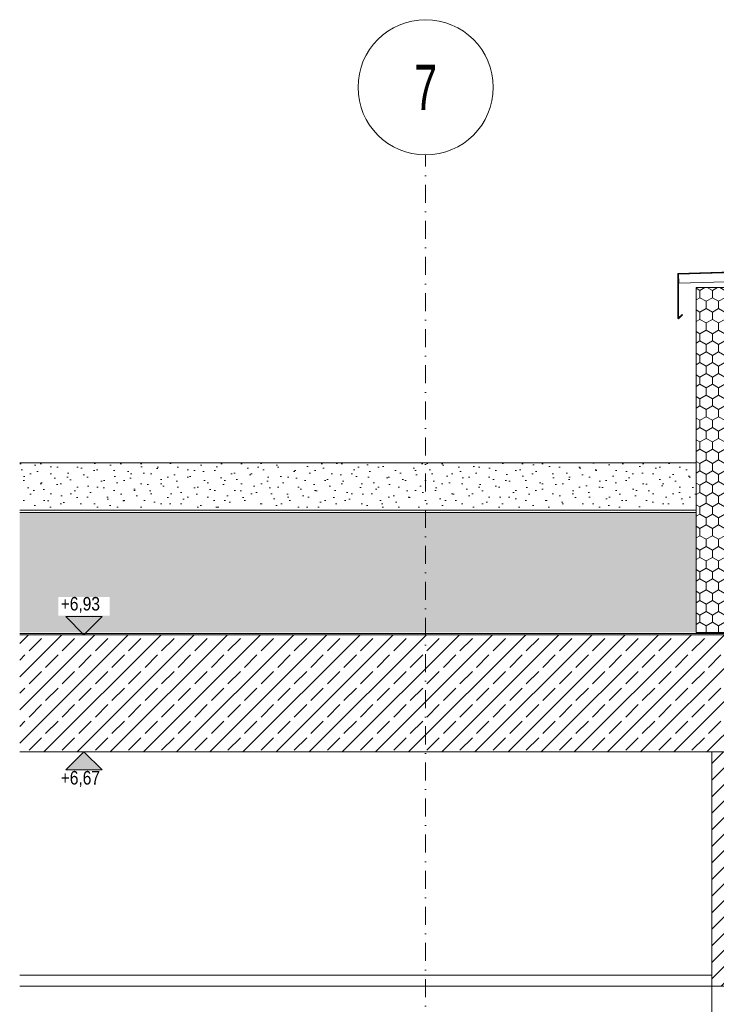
# Model space of a CAD drawing. Header units: metres. Extents: x -58265 to 854892, y -56510 to 35250.
# Tile 27 of 47: x 600198 to 601743, y -24470 to -22285. Entities that reach past the tile are written whole.
import ezdxf

# ---------------------------------------------------------------- set-up
doc = ezdxf.new("R2010")
doc.units = ezdxf.units.M
doc.header["$LTSCALE"] = 0.05
doc.linetypes.add('Achse 24', pattern=[1600, 800, -400, 0, -400])
doc.linetypes.add('Wipeout_Contour', pattern=[20000, 0, -20000])
for name, color, linetype in [('A_1_Schraffuren', 7, 'Continuous'), ('A_4_Detail_Achsen', 7, 'Continuous'), ('A_4_Detail_Bemaßung', 7, 'Continuous'), ('A_4_Details_Linien', 7, 'Continuous')]:
    doc.layers.add(name, color=color, linetype=linetype)
doc.styles.add('ERSTELLTER_STIL_2', font='txt')
doc.styles.add('ERSTELLTER_STIL_4', font='ARIALN.TTF', dxfattribs={"width": 0.8})
doc.linetypes.add('_Bitumen_1lagig', pattern='A,0,[2,L220503_DokZentrum_Borna1.Shx,S=5.079365,R=0,X=0,Y=0],-640,0', length=640)
doc.linetypes.add('_Bitumen_2lagig', pattern='A,0,[1,L220503_DokZentrum_Borna1.Shx,S=5.079365,R=0,X=0,Y=0],-640,0', length=640)

msp = doc.modelspace()

# ---------------------------------------------------------------- hatches: boundary and pattern name
at = {"layer": 'A_1_Schraffuren', "linetype": 'Continuous', "lineweight": 15}
h = msp.add_hatch(dxfattribs=at)
h.set_pattern_fill('Verband__Sechseck_3_0002', style=0, pattern_type=2)
h.set_pattern_definition([(90, (600948.13, -23511.582), (-27.7128, 0), [16, -32]), (90, (600934.273, -23487.582), (-27.7128, 0), [16, -32]), (150, (600948.13, -23495.582), (13.8564, 24), [16, -32]), (150, (600920.416, -23495.582), (13.8564, 24), [16, -32]), (210, (600948.13, -23511.582), (-13.8564, 24), [16, -32]), (210, (600920.416, -23511.582), (-13.8564, 24), [16, -32])])
h.paths.add_polyline_path([(601698.425, -23644.772), (600197.834, -23644.772), (600197.834, -23378.391), (601698.425, -23378.391)])
at = {"layer": 'A_1_Schraffuren', "linetype": 'Continuous', "lineweight": 13}
for points in [[(600340.475, -23649.772), (600380.475, -23609.772), (600300.475, -23609.772)], [(600340.474, -23909.772), (600300.474, -23949.772), (600380.474, -23949.772)]]:
    msp.add_hatch(color=7, dxfattribs=at).paths.add_polyline_path(points)
h = msp.add_hatch(dxfattribs=at)
h.set_pattern_fill('Beton__Stahlbeton_0002', color=251, style=0, pattern_type=2)
h.set_pattern_definition([(45, (565636.85, -30579.794), (-36.76955, 36.76955), []), (45, (565618.465, -30561.41), (-36.76955, 36.76955), [39, -13])])
h.paths.add_polyline_path([(600197.834, -23909.772), (601973.425, -23909.772), (601973.425, -23649.772), (600197.834, -23649.772)])
h = msp.add_hatch(dxfattribs=at)
h.set_pattern_fill('MW_Kalksandstein_0002', color=251, style=0, pattern_type=2)
h.set_pattern_definition([(45, (565636.85, -30579.794), (-18.384776, 18.384776), [])])
h.paths.add_polyline_path([(601973.425, -23909.772), (601733.425, -23909.772), (601733.425, -24429.772), (601973.425, -24429.772)])

# ---------------------------------------------------------------- linework, layer by layer
at = {"layer": 'A_1_Schraffuren', "color": 7, "linetype": 'Continuous', "lineweight": 15, "flags": 128}
msp.add_lwpolyline([(601973.425, -23909.772), (601733.425, -23909.772), (601733.425, -24429.772), (601973.425, -24429.772)], close=True, dxfattribs=at)
at = {"layer": 'A_4_Detail_Achsen', "color": 7, "linetype": 'Continuous', "lineweight": 15}
msp.add_circle((601098.425, -22435.469), 150, dxfattribs=at)
at = {"layer": 'A_4_Detail_Bemaßung', "color": 7, "linetype": 'Continuous', "lineweight": 13}
for p, q in [((600340.475, -23649.772), (600300.475, -23609.772)), ((600300.475, -23609.772), (600380.475, -23609.772)), ((600380.475, -23609.772), (600340.475, -23649.772)), ((600340.475, -23649.772), (600290.475, -23649.772)), ((600340.475, -23649.772), (600370.475, -23649.772)), ((600340.474, -23909.772), (600290.474, -23909.772)), ((600340.474, -23909.772), (600300.474, -23949.772)), ((600340.474, -23909.772), (600370.474, -23909.772)), ((600380.474, -23949.772), (600340.474, -23909.772)), ((600300.474, -23949.772), (600380.474, -23949.772))]:
    msp.add_line(p, q, dxfattribs=at)
at = {"layer": 'A_4_Details_Linien', "color": 7, "linetype": 'Continuous', "lineweight": 15}
for points in [[(601667.42, -22939.279), (601668.425, -22940.189), (601659.208, -22949.406), (601658.251, -22948.449), (601658.251, -22848.858), (602339.751, -22828.095), (602339.751, -22928.094), (602338.794, -22929.051), (602329.624, -22919.882), (602330.535, -22918.877), (602338.397, -22926.74), (602338.404, -22829.499), (601659.605, -22850.164), (601659.605, -22947.095)], [(602283.425, -22851.919), (602282.701, -22831.201), (601659.605, -22850.166), (601660.305, -22870.214)]]:
    msp.add_lwpolyline(points, close=True, dxfattribs=at)
for points in [[(601798.425, -23649.772), (600197.834, -23649.772)], [(601733.425, -23909.772), (600197.834, -23909.772)], [(601733.425, -24404.772), (600197.834, -24404.772)], [(601733.425, -24429.772), (600197.834, -24429.772)]]:
    msp.add_lwpolyline(points, dxfattribs=at)
at = {"layer": 'A_4_Details_Linien', "color": 9, "linetype": 'Continuous', "lineweight": 18}
msp.add_lwpolyline([(601733.425, -26929.772), (601733.425, -24429.772)], dxfattribs=at)

# ---------------------------------------------------------------- texts
at = {"layer": 'A_4_Detail_Achsen', "color": 7, "linetype": 'Continuous', "lineweight": 15, "insert": (601098.425, -22435.467), "char_height": 100, "attachment_point": 5, "style": 'ERSTELLTER_STIL_4'}
msp.add_mtext('\\A1;{\\pqc;\\fArial Narrow|b0|i0|c0|p0;\\W0.800000;7}', dxfattribs=at)

# ---------------------------------------------------------------- next in the draw order: wipeouts: each hides what was drawn before it
at = {"color": 254, "linetype": 'Wipeout_Contour', "lineweight": 0, "ltscale": 2405601.476826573}
msp.add_wipeout([(601698.425, -23268.369), (600197.834, -23268.369), (600197.834, -23368.389), (601698.425, -23368.389)], dxfattribs=at).dxf.layer = 'A_1_Schraffuren'
at = {"color": 254, "linetype": 'Wipeout_Contour', "lineweight": 0, "ltscale": 2403275.694477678}
msp.add_wipeout([(600283.217, -23993.486), (600397.731, -23993.486), (600397.731, -23952.057), (600283.217, -23952.057)], dxfattribs=at).dxf.layer = 'A_1_Schraffuren'

# ---------------------------------------------------------------- next in the draw order: hatches: boundary and pattern name
at = {"layer": 'A_1_Schraffuren', "linetype": 'Continuous', "lineweight": 15}
h = msp.add_hatch(dxfattribs=at)
h.set_pattern_fill('Verband__Sechseck_3_0002', style=0, pattern_type=2)
h.set_pattern_definition([(90, (601748.425, -23262.272), (-27.7128, 0), [16, -32]), (90, (601734.568, -23238.272), (-27.7128, 0), [16, -32]), (150, (601748.425, -23246.272), (13.8564, 24), [16, -32]), (150, (601720.712, -23246.272), (13.8564, 24), [16, -32]), (210, (601748.425, -23262.272), (-13.8564, 24), [16, -32]), (210, (601720.712, -23262.272), (-13.8564, 24), [16, -32])])
h.paths.add_polyline_path([(601698.425, -22879.772), (601698.425, -23644.772), (601793.425, -23644.772), (601793.425, -22934.772), (601798.425, -22934.772), (601798.425, -22879.772)])
h = msp.add_hatch(dxfattribs=at)
h.set_pattern_fill('Mörtel_0002', style=0, pattern_type=2)
h.set_pattern_definition([(45, (600890.296, -23248.38), (-22.2739, 22.2739), [0, -21, 0, -31.5]), (110, (600960.296, -23248.38), (29.6003, 10.7736), [0, -15.4, 0, -26.6])])
h.paths.add_polyline_path([(601698.425, -23268.369), (600197.834, -23268.369), (600197.834, -23368.389), (601698.425, -23368.389)])

# ---------------------------------------------------------------- next in the draw order: linework, layer by layer
at = {"layer": 'A_1_Schraffuren', "color": 7, "linetype": 'Continuous', "lineweight": 15, "flags": 128}
msp.add_lwpolyline([(601698.425, -22879.772), (601698.425, -23644.772), (601793.425, -23644.772), (601793.425, -22934.772), (601798.425, -22934.772), (601798.425, -22879.772)], close=True, dxfattribs=at)
at = {"layer": 'A_4_Detail_Achsen', "color": 7, "linetype": 'Achse 24', "lineweight": 15, "flags": 128}
msp.add_lwpolyline([(601098.425, -32303.572), (601098.425, -22585.469)], dxfattribs=at)
at = {"layer": 'A_4_Details_Linien', "color": 7, "linetype": '_Bitumen_1lagig', "lineweight": 15}
msp.add_lwpolyline([(602113.425, -22937.272), (601795.925, -22937.272), (601795.925, -23647.272), (600197.834, -23647.272)], dxfattribs=at)
at = {"layer": 'A_4_Details_Linien', "color": 7, "linetype": 'Continuous', "lineweight": 15}
for points in [[(601698.425, -23268.369), (600197.834, -23268.369)], [(601698.425, -23378.391), (600197.834, -23378.391)]]:
    msp.add_lwpolyline(points, dxfattribs=at)
at = {"layer": 'A_4_Details_Linien', "color": 7, "linetype": '_Bitumen_2lagig', "lineweight": 15}
msp.add_lwpolyline([(601698.425, -23373.389), (600197.834, -23373.389)], dxfattribs=at)

# ---------------------------------------------------------------- next in the draw order: texts
at = {"layer": 'A_4_Detail_Bemaßung', "color": 7, "lineweight": 13, "insert": (600288.931, -23987.772), "char_height": 30, "attachment_point": 7, "style": 'ERSTELLTER_STIL_2'}
msp.add_mtext('\\A1;{\\pql;\\fSwis721 Cn BT|b0|i0|c0|p0;\\W1.000000;+6,67}', dxfattribs=at)

# ---------------------------------------------------------------- next in the draw order: wipeouts: each hides what was drawn before it
at = {"color": 254, "linetype": 'Wipeout_Contour', "lineweight": 0, "ltscale": 2403214.585934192}
msp.add_wipeout([(600283.217, -23607.486), (600397.732, -23607.486), (600397.732, -23566.057), (600283.217, -23566.057)], dxfattribs=at).dxf.layer = 'A_1_Schraffuren'

# ---------------------------------------------------------------- next in the draw order: texts
at = {"layer": 'A_4_Detail_Bemaßung', "color": 7, "lineweight": 13, "insert": (600288.932, -23601.772), "char_height": 30, "attachment_point": 7, "style": 'ERSTELLTER_STIL_2'}
msp.add_mtext('\\A1;{\\pql;\\fSwis721 Cn BT|b0|i0|c0|p0;\\W1.000000;+6,93}', dxfattribs=at)

doc.saveas('drawing.dxf')
